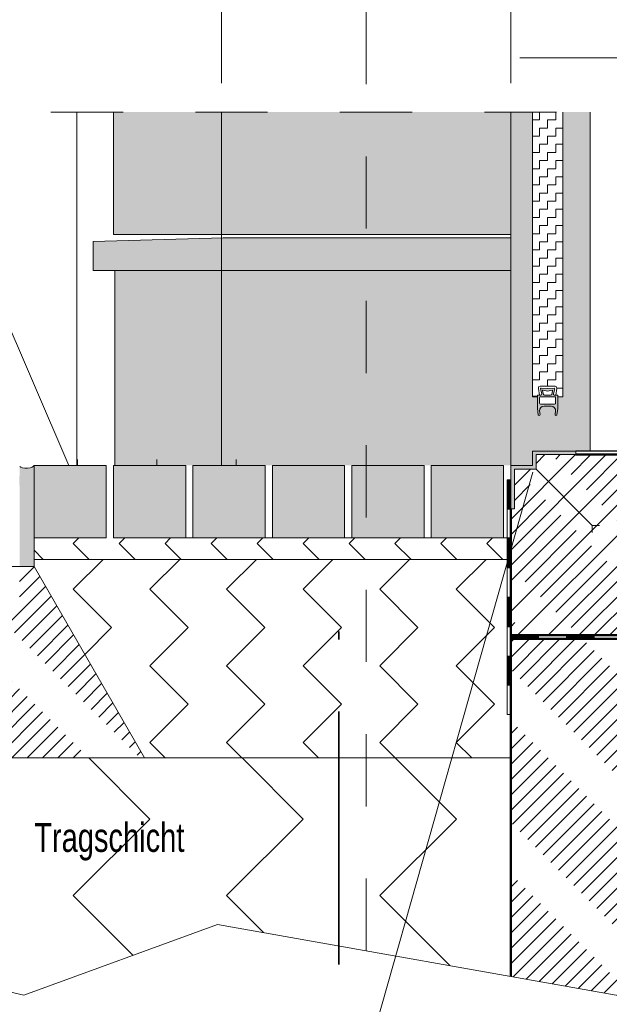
# Model space of a CAD drawing. Header units: metres. Extents: x 1333.9 to 1416.6, y -82.7 to -2.5.
# Tile 75 of 160: x 1407.634 to 1408.45, y -82.033 to -80.67. Entities that reach past the tile are written whole.
import ezdxf

# ---------------------------------------------------------------- set-up
doc = ezdxf.new("R2010")
doc.units = ezdxf.units.M
for name, pattern in [('AUSGEZOGEN', [0]), ('GETRENNT2_S6', [0.12, 0.07, -0.01, 0.01, -0.01, 0.01, -0.01]), ('PUNKT2_S9', [0.0015, 0, -0.0015]), ('STRICHLINIE2_S3', [0.055, 0.04, -0.015]), ('STRICHPUNKT2_S5', [0.5, 0.35, -0.05, 0.05, -0.05]), ('VERDECKT2_S2', [0.15, 0.1, -0.05])]:
    doc.linetypes.add(name, pattern=pattern)
for name, color, linetype in [('XR$7$_40733', 7, 'Continuous'), ('XR$7$_42154', 7, 'Continuous'), ('XR$7$_47794', 7, 'Continuous')]:
    doc.layers.add(name, color=color, linetype=linetype)
for name, color, linetype, lineweight in [('XR$7$Achsen', 4, 'AUSGEZOGEN', 13), ('XR$7$Allgemein', 4, 'AUSGEZOGEN', 13), ('XR$7$Design', 4, 'AUSGEZOGEN', 13), ('XR$7$Fenster', 3, 'AUSGEZOGEN', 18), ('XR$7$Heizung', 4, 'AUSGEZOGEN', 13), ('XR$7$Legende', 4, 'AUSGEZOGEN', 13), ('XR$7$Muster', 4, 'AUSGEZOGEN', 13), ('XR$7$Möblierung', 4, 'AUSGEZOGEN', 13), ('XR$7$Schraffur', 4, 'AUSGEZOGEN', 13), ('XR$7$SNL_D_BD_FL_250', 7, 'AUSGEZOGEN', 18), ('XR$7$Stütze', 3, 'AUSGEZOGEN', 18), ('XR$7$Text 1_100', 3, 'AUSGEZOGEN', 18), ('XR$7$Türen', 3, 'AUSGEZOGEN', 18), ('XR$7$Wand', 1, 'AUSGEZOGEN', 50), ('XR$7$Wand Mauerwerk tr', 42, 'AUSGEZOGEN', 18)]:
    doc.layers.add(name, color=color, linetype=linetype, lineweight=lineweight)
doc.styles.add('ARIAL', font='arial.ttf')
pattern_1 = [(225, (0, 0), (0.02121320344, -0.02121320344), [0.1, -0.05]), (225, (0.010607, -0.010607), (0.02121320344, -0.02121320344), [0.1, -0.05])]

# ---------------------------------------------------------------- blocks, each defined once
blk = doc.blocks.new('MUSTERELEMENT_0')
at = {"layer": 'XR$7$Design', "color": 4, "linetype": 'AUSGEZOGEN', "lineweight": 13, "transparency": 33554687}
for p, q in [((1408.314, -81.5222), (1408.3911, -81.5222)), ((1408.314, -81.5272), (1408.314, -81.5222)), ((1408.314, -81.5232), (1408.3525, -81.5232)), ((1408.314, -81.5242), (1408.3525, -81.5242)), ((1408.314, -81.5252), (1408.3525, -81.5252)), ((1408.314, -81.5262), (1408.3525, -81.5262)), ((1408.314, -81.5272), (1408.3911, -81.5272)), ((1408.3525, -81.5272), (1408.3525, -81.5222)), ((1408.3911, -81.5222), (1408.4682, -81.5222)), ((1408.3911, -81.5272), (1408.3911, -81.5222)), ((1408.3911, -81.5272), (1408.3911, -81.5222)), ((1408.3911, -81.5232), (1408.4296, -81.5232)), ((1408.3911, -81.5242), (1408.4296, -81.5242)), ((1408.3911, -81.5252), (1408.4296, -81.5252)), ((1408.3911, -81.5262), (1408.4296, -81.5262)), ((1408.3911, -81.5272), (1408.4682, -81.5272)), ((1408.4296, -81.5272), (1408.4296, -81.5222)), ((1408.4682, -81.5222), (1408.5453, -81.5222)), ((1408.4682, -81.5272), (1408.4682, -81.5222)), ((1408.4682, -81.5272), (1408.4682, -81.5222)), ((1408.4682, -81.5232), (1408.5067, -81.5232)), ((1408.4682, -81.5242), (1408.5067, -81.5242)), ((1408.4682, -81.5252), (1408.5067, -81.5252)), ((1408.4682, -81.5262), (1408.5067, -81.5262)), ((1408.4682, -81.5272), (1408.5453, -81.5272)), ((1408.5067, -81.5272), (1408.5067, -81.5222)), ((1408.5453, -81.5222), (1408.6223, -81.5222)), ((1408.5453, -81.5272), (1408.5453, -81.5222)), ((1408.5453, -81.5272), (1408.5453, -81.5222)), ((1408.5453, -81.5232), (1408.5838, -81.5232)), ((1408.5453, -81.5242), (1408.5838, -81.5242)), ((1408.5453, -81.5252), (1408.5838, -81.5252)), ((1408.5453, -81.5262), (1408.5838, -81.5262)), ((1408.5453, -81.5272), (1408.6223, -81.5272)), ((1408.5838, -81.5272), (1408.5838, -81.5222)), ((1408.6223, -81.5222), (1408.6994, -81.5222)), ((1408.6223, -81.5272), (1408.6223, -81.5222)), ((1408.6223, -81.5272), (1408.6223, -81.5222)), ((1408.6223, -81.5232), (1408.6609, -81.5232)), ((1408.6223, -81.5242), (1408.6609, -81.5242)), ((1408.6223, -81.5252), (1408.6609, -81.5252)), ((1408.6223, -81.5262), (1408.6609, -81.5262)), ((1408.6223, -81.5272), (1408.6994, -81.5272)), ((1408.6609, -81.5272), (1408.6609, -81.5222)), ((1408.6994, -81.5222), (1408.7765, -81.5222)), ((1408.6994, -81.5272), (1408.6994, -81.5222)), ((1408.6994, -81.5272), (1408.6994, -81.5222)), ((1408.6994, -81.5232), (1408.738, -81.5232)), ((1408.6994, -81.5242), (1408.738, -81.5242)), ((1408.6994, -81.5252), (1408.738, -81.5252)), ((1408.6994, -81.5262), (1408.738, -81.5262)), ((1408.6994, -81.5272), (1408.7765, -81.5272)), ((1408.738, -81.5272), (1408.738, -81.5222)), ((1408.7765, -81.5222), (1408.8536, -81.5222)), ((1408.7765, -81.5272), (1408.7765, -81.5222)), ((1408.7765, -81.5272), (1408.7765, -81.5222)), ((1408.7765, -81.5232), (1408.8151, -81.5232)), ((1408.7765, -81.5242), (1408.8151, -81.5242)), ((1408.7765, -81.5252), (1408.8151, -81.5252)), ((1408.7765, -81.5262), (1408.8151, -81.5262)), ((1408.7765, -81.5272), (1408.8536, -81.5272)), ((1408.8151, -81.5272), (1408.8151, -81.5222)), ((1408.8536, -81.5222), (1408.9307, -81.5222)), ((1408.8536, -81.5272), (1408.8536, -81.5222)), ((1408.8536, -81.5272), (1408.8536, -81.5222)), ((1408.8536, -81.5232), (1408.8921, -81.5232)), ((1408.8536, -81.5242), (1408.8921, -81.5242)), ((1408.8536, -81.5252), (1408.8921, -81.5252)), ((1408.8536, -81.5262), (1408.8921, -81.5262)), ((1408.8536, -81.5272), (1408.9307, -81.5272)), ((1408.8921, -81.5272), (1408.8921, -81.5222)), ((1408.9307, -81.5222), (1409.0078, -81.5222)), ((1408.9307, -81.5272), (1408.9307, -81.5222)), ((1408.9307, -81.5272), (1408.9307, -81.5222)), ((1408.9307, -81.5232), (1408.9692, -81.5232)), ((1408.9307, -81.5242), (1408.9692, -81.5242)), ((1408.9307, -81.5252), (1408.9692, -81.5252)), ((1408.9307, -81.5262), (1408.9692, -81.5262)), ((1408.9307, -81.5272), (1409.0078, -81.5272)), ((1408.9692, -81.5272), (1408.9692, -81.5222)), ((1409.0078, -81.5222), (1409.0849, -81.5222)), ((1409.0078, -81.5272), (1409.0078, -81.5222)), ((1409.0078, -81.5272), (1409.0078, -81.5222)), ((1409.0078, -81.5232), (1409.0463, -81.5232)), ((1409.0078, -81.5242), (1409.0463, -81.5242)), ((1409.0078, -81.5252), (1409.0463, -81.5252)), ((1409.0078, -81.5262), (1409.0463, -81.5262)), ((1409.0078, -81.5272), (1409.0849, -81.5272)), ((1409.0463, -81.5272), (1409.0463, -81.5222)), ((1409.0849, -81.5222), (1409.0849, -81.5222)), ((1409.0849, -81.5272), (1409.0849, -81.5222)), ((1409.0849, -81.5272), (1409.0849, -81.5222)), ((1409.0849, -81.5232), (1409.0849, -81.5232)), ((1409.0849, -81.5242), (1409.0849, -81.5242)), ((1409.0849, -81.5252), (1409.0849, -81.5252)), ((1409.0849, -81.5262), (1409.0849, -81.5262)), ((1409.0849, -81.5272), (1409.0849, -81.5272))]:
    blk.add_line(p, q, dxfattribs=at)
blk = doc.blocks.new('MUSTERELEMENT_1')
at = {"layer": 'XR$7$Design', "color": 4, "linetype": 'AUSGEZOGEN', "lineweight": 13, "transparency": 33554687}
for p, q in [((1408.309, -81.3072), (1408.309, -81.3885)), ((1408.309, -81.3072), (1408.314, -81.3072)), ((1408.31, -81.3072), (1408.31, -81.3479)), ((1408.311, -81.3072), (1408.311, -81.3479)), ((1408.312, -81.3072), (1408.312, -81.3479)), ((1408.313, -81.3072), (1408.313, -81.3479)), ((1408.314, -81.3072), (1408.314, -81.3885)), ((1408.309, -81.3479), (1408.314, -81.3479)), ((1408.309, -81.3885), (1408.309, -81.4697)), ((1408.309, -81.3885), (1408.314, -81.3885)), ((1408.309, -81.3885), (1408.314, -81.3885)), ((1408.31, -81.3885), (1408.31, -81.4291)), ((1408.311, -81.3885), (1408.311, -81.4291)), ((1408.312, -81.3885), (1408.312, -81.4291)), ((1408.313, -81.3885), (1408.313, -81.4291)), ((1408.314, -81.3885), (1408.314, -81.4697)), ((1408.309, -81.4291), (1408.314, -81.4291)), ((1408.309, -81.4697), (1408.309, -81.551)), ((1408.309, -81.4697), (1408.314, -81.4697)), ((1408.309, -81.4697), (1408.314, -81.4697)), ((1408.31, -81.4697), (1408.31, -81.5104)), ((1408.311, -81.4697), (1408.311, -81.5104)), ((1408.312, -81.4697), (1408.312, -81.5104)), ((1408.313, -81.4697), (1408.313, -81.5104)), ((1408.314, -81.4697), (1408.314, -81.551)), ((1408.309, -81.5104), (1408.314, -81.5104)), ((1408.309, -81.551), (1408.309, -81.6322)), ((1408.309, -81.551), (1408.314, -81.551)), ((1408.309, -81.551), (1408.314, -81.551)), ((1408.31, -81.551), (1408.31, -81.5916)), ((1408.311, -81.551), (1408.311, -81.5916)), ((1408.312, -81.551), (1408.312, -81.5916)), ((1408.313, -81.551), (1408.313, -81.5916)), ((1408.314, -81.551), (1408.314, -81.6322)), ((1408.309, -81.5916), (1408.314, -81.5916)), ((1408.309, -81.6322), (1408.309, -81.6322)), ((1408.309, -81.6322), (1408.314, -81.6322)), ((1408.309, -81.6322), (1408.314, -81.6322)), ((1408.31, -81.6322), (1408.31, -81.6322)), ((1408.311, -81.6322), (1408.311, -81.6322)), ((1408.312, -81.6322), (1408.312, -81.6322)), ((1408.313, -81.6322), (1408.313, -81.6322)), ((1408.314, -81.6322), (1408.314, -81.6322))]:
    blk.add_line(p, q, dxfattribs=at)

msp = doc.modelspace()

# ---------------------------------------------------------------- hatches: boundary and pattern name
at = {"layer": 'XR$7$Allgemein', "linetype": 'AUSGEZOGEN', "lineweight": 13, "transparency": 33554687}
h = msp.add_hatch(dxfattribs=at)
h.set_pattern_fill('SCHRAFFUR_10', color=4, scale=0.01, angle=90, style=0, pattern_type=2)
h.set_pattern_definition(pattern_1)
h.paths.add_polyline_path([(1407.654, -81.4271), (1407.634, -81.4271), (1407.634, -81.4886), (1407.449, -81.4886), (1407.449, -81.4271), (1407.429, -81.4271), (1407.276, -81.6921), (1407.807, -81.6921)], flags=0)
h = msp.add_hatch(dxfattribs=at)
h.set_pattern_fill('SCHRAFFUR_10', color=4, scale=0.01, angle=90, style=0, pattern_type=2)
h.set_pattern_definition(pattern_1)
h.paths.add_polyline_path([(1408.314, -81.9947), (1408.464, -82.0213), (1408.464, -81.5272), (1408.314, -81.5272)], flags=0)
at = {"layer": 'XR$7$Fenster', "linetype": 'AUSGEZOGEN', "lineweight": 13, "transparency": 33554687}
for color, points in [(9, [(1407.764, -80.9672), (1408.314, -80.9672), (1408.314, -80.7978), (1407.764, -80.7978)]), (8, [(1408.314, -80.7978), (1408.314, -81.2872), (1408.344, -81.2872), (1408.344, -81.2672), (1408.424, -81.2672), (1408.424, -80.7978), (1408.386, -80.7978), (1408.386, -81.1919), (1408.379, -81.1919), (1408.379, -81.2086), (1408.378, -81.217), (1408.3777, -81.2176), (1408.3766, -81.218), (1408.3756, -81.2176), (1408.3753, -81.2166), (1408.376, -81.2115), (1408.3757, -81.2092), (1408.3743, -81.2071), (1408.3723, -81.2054), (1408.3699, -81.2051), (1408.3601, -81.2051), (1408.3577, -81.2054), (1408.3557, -81.2071), (1408.3543, -81.2092), (1408.354, -81.2115), (1408.3547, -81.2166), (1408.3544, -81.2176), (1408.3534, -81.218), (1408.3523, -81.2176), (1408.352, -81.217), (1408.3509, -81.2085), (1408.3509, -81.1919), (1408.344, -81.1919), (1408.344, -80.7978)]), (253, [(1407.916, -80.9721), (1407.736, -80.9772), (1407.736, -81.0172), (1408.314, -81.0172), (1408.314, -80.9721)]), (9, [(1408.314, -81.0172), (1407.766, -81.0172), (1407.766, -81.2872), (1408.314, -81.2872)]), (253, [(1408.404, -81.2672), (1408.344, -81.2672), (1408.344, -81.2872), (1408.314, -81.2872), (1408.314, -81.3472), (1408.319, -81.3472), (1408.319, -81.2922), (1408.349, -81.2922), (1408.349, -81.2722), (1408.404, -81.2722)])]:
    msp.add_hatch(color=color, dxfattribs=at).paths.add_polyline_path(points)
h = msp.add_hatch(color=253, dxfattribs=at)
h.paths.add_polyline_path([(1408.3733, -81.1892), (1408.373, -81.1878), (1408.375, -81.1811), (1408.3746, -81.18), (1408.374, -81.18), (1408.3648, -81.1807), (1408.356, -81.18), (1408.3553, -81.18), (1408.355, -81.1811), (1408.357, -81.1878), (1408.3567, -81.1892), (1408.3557, -81.1899), (1408.3509, -81.1899), (1408.3509, -81.2085), (1408.352, -81.217), (1408.3523, -81.2176), (1408.3534, -81.218), (1408.3544, -81.2176), (1408.3547, -81.2166), (1408.354, -81.2115), (1408.3543, -81.2092), (1408.3557, -81.2071), (1408.3577, -81.2054), (1408.3601, -81.2051), (1408.3699, -81.2051), (1408.3723, -81.2054), (1408.3743, -81.2071), (1408.3757, -81.2092), (1408.376, -81.2115), (1408.3753, -81.2166), (1408.3756, -81.2176), (1408.3766, -81.218), (1408.3777, -81.2176), (1408.378, -81.217), (1408.379, -81.2086), (1408.379, -81.1899), (1408.3743, -81.1899)])
h.paths.add_polyline_path([(1408.3719, -81.1834), (1408.3719, -81.1838), (1408.3709, -81.1888), (1408.3702, -81.1895), (1408.3692, -81.1899), (1408.3608, -81.1899), (1408.3597, -81.1895), (1408.3591, -81.1888), (1408.3581, -81.1838), (1408.3581, -81.1834), (1408.3584, -81.1831), (1408.3587, -81.1831), (1408.3648, -81.1841), (1408.3713, -81.1831), (1408.3716, -81.1831)], flags=16)
h.paths.add_polyline_path([(1408.3757, -81.2017), (1408.3746, -81.2024), (1408.3553, -81.2024), (1408.3543, -81.2017), (1408.354, -81.2007), (1408.354, -81.1932), (1408.3543, -81.1922), (1408.3553, -81.1919), (1408.3746, -81.1919), (1408.3757, -81.1922), (1408.376, -81.1932), (1408.376, -81.2007)], flags=16)
at = {"layer": 'XR$7$Heizung', "linetype": 'AUSGEZOGEN', "lineweight": 13, "transparency": 33554687}
msp.add_hatch(color=8, dxfattribs=at).paths.add_polyline_path([(1407.654, -81.4271), (1407.654, -81.2872), (1407.654, -81.2872), (1407.654, -81.2874), (1407.6539, -81.2876), (1407.6538, -81.2877), (1407.6537, -81.2879), (1407.6536, -81.2881), (1407.6534, -81.2882), (1407.6533, -81.2884), (1407.653, -81.2886), (1407.6528, -81.2887), (1407.6526, -81.2889), (1407.6523, -81.289), (1407.652, -81.2892), (1407.6516, -81.2893), (1407.6513, -81.2895), (1407.6509, -81.2896), (1407.6506, -81.2898), (1407.6502, -81.2899), (1407.6497, -81.29), (1407.6493, -81.2901), (1407.6489, -81.2902), (1407.6484, -81.2903), (1407.6479, -81.2904), (1407.6475, -81.2905), (1407.647, -81.2906), (1407.6465, -81.2906), (1407.646, -81.2907), (1407.6455, -81.2907), (1407.645, -81.2908), (1407.6444, -81.2908), (1407.6439, -81.2908), (1407.6434, -81.2908), (1407.6429, -81.2908), (1407.6424, -81.2908), (1407.6419, -81.2908), (1407.6414, -81.2908), (1407.6409, -81.2908), (1407.6404, -81.2907), (1407.6399, -81.2907), (1407.6395, -81.2906), (1407.639, -81.2906), (1407.6386, -81.2905), (1407.6382, -81.2904), (1407.6378, -81.2904), (1407.6374, -81.2903), (1407.637, -81.2902), (1407.6366, -81.29), (1407.6363, -81.2899), (1407.636, -81.2898), (1407.6357, -81.2897), (1407.6354, -81.2896), (1407.6352, -81.2894), (1407.6349, -81.2893), (1407.6347, -81.2891), (1407.6346, -81.289), (1407.6344, -81.2888), (1407.6343, -81.2887), (1407.6342, -81.2885), (1407.6335, -81.3146), (1407.634, -81.3146), (1407.634, -81.4271)])
at = {"layer": 'XR$7$Muster', "linetype": 'AUSGEZOGEN', "lineweight": 13, "transparency": 33554687}
h = msp.add_hatch(dxfattribs=at)
h.set_pattern_fill('MUSTER', color=4, scale=0.01125, angle=90, style=0, pattern_type=2)
h.set_pattern_definition([(90, (-0.0225, 0.0225), (-0.01125, 0.01125), [0.01125, -0.01125]), (180, (-0.0225, 0.0225), (-0.01125, -0.01125), [0.01125, -0.01125])])
h.paths.add_polyline_path([(1408.344, -81.1919), (1408.3509, -81.1919), (1408.3509, -81.1899), (1408.3536, -81.1899), (1408.3523, -81.1807), (1408.3526, -81.1783), (1408.3547, -81.1773), (1408.3753, -81.1773), (1408.3774, -81.1783), (1408.3777, -81.1807), (1408.3764, -81.1899), (1408.379, -81.1899), (1408.379, -81.1919), (1408.386, -81.1919), (1408.386, -80.7978), (1408.344, -80.7978)], flags=0)
h = msp.add_hatch(dxfattribs=at)
h.set_pattern_fill('MUSTER', scale=0.045, angle=315, style=0, pattern_type=2)
h.set_pattern_definition([(315, (0.12728, -4e-17), (0.0636396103, -1e-17), [0.045, -0.045]), (45, (0.12728, -4e-17), (1e-17, 0.0636396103), [0.045, -0.045])])
h.paths.add_polyline_path([(1407.654, -81.3874), (1407.654, -81.4172), (1408.314, -81.4172), (1408.314, -81.3872), (1407.856, -81.3872), (1407.856, -81.3874)], flags=0)
h = msp.add_hatch(dxfattribs=at)
h.set_pattern_fill('MUSTER', scale=0.075, angle=315, style=0, pattern_type=2)
h.set_pattern_definition([(315, (0.21213, -4e-17), (0.106066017, -2e-17), [0.075, -0.075]), (45, (0.21213, -4e-17), (2e-17, 0.106066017), [0.075, -0.075])])
h.paths.add_polyline_path([(1408.309, -81.4172), (1407.654, -81.4172), (1407.654, -81.4271), (1407.8071, -81.6921), (1408.0269, -81.6921), (1408.027, -81.6922), (1408.309, -81.6922)], flags=0)
h = msp.add_hatch(dxfattribs=at)
h.set_pattern_fill('MUSTER', scale=0.15, angle=315, style=0, pattern_type=2)
h.set_pattern_definition([(315, (0.42426, -9e-17), (0.212132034, -5e-17), [0.15, -0.15]), (45, (0.42426, -9e-17), (5e-17, 0.212132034), [0.15, -0.15])])
h.paths.add_polyline_path([(1408.314, -81.9947), (1408.314, -81.6922), (1407.276, -81.6921), (1407.0774, -81.8916), (1407.6397, -82.0207), (1407.9079, -81.9227)], flags=0)
at = {"layer": 'XR$7$Schraffur', "linetype": 'AUSGEZOGEN', "lineweight": 13, "transparency": 33554687}
h = msp.add_hatch(dxfattribs=at)
h.set_pattern_fill('SCHRAFFUR_7', color=4, scale=0.01, style=0, pattern_type=2)
h.set_pattern_definition([(45, (0, 0), (-0.02121320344, 0.02121320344), []), (45, (-0.010607, 0.010607), (-0.02121320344, 0.02121320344), [0.1, -0.05])])
h.paths.add_polyline_path([(1408.349, -81.2722), (1408.349, -81.2922), (1408.319, -81.2922), (1408.319, -81.3472), (1408.314, -81.3472), (1408.314, -81.5222), (1409.0849, -81.5222), (1409.0849, -81.2722)], flags=0)
for points in [[(1407.754, -81.3874), (1407.754, -81.2874), (1407.654, -81.2874), (1407.654, -81.3874)], [(1407.864, -81.3874), (1407.864, -81.2874), (1407.764, -81.2874), (1407.764, -81.3874)], [(1407.974, -81.3874), (1407.974, -81.2874), (1407.874, -81.2874), (1407.874, -81.3874)], [(1408.084, -81.3872), (1408.084, -81.2872), (1407.984, -81.2872), (1407.984, -81.3872)], [(1408.194, -81.3872), (1408.194, -81.2872), (1408.094, -81.2872), (1408.094, -81.3872)], [(1408.304, -81.3872), (1408.304, -81.2872), (1408.204, -81.2872), (1408.204, -81.3872)]]:
    msp.add_hatch(color=253, dxfattribs=at).paths.add_polyline_path(points)

# ---------------------------------------------------------------- linework, layer by layer
at = {"color": 7, "linetype": 'AUSGEZOGEN', "lineweight": 13, "transparency": 33554687}
for p, q in [((1408.3523, -81.1807), (1408.3536, -81.1899)), ((1408.3547, -81.1773), (1408.3753, -81.1773)), ((1408.357, -81.1878), (1408.355, -81.1811)), ((1408.3567, -81.1892), (1408.357, -81.1878)), ((1408.3591, -81.1888), (1408.3581, -81.1838)), ((1408.3719, -81.1838), (1408.3709, -81.1888)), ((1408.375, -81.1811), (1408.373, -81.1878)), ((1408.373, -81.1878), (1408.3733, -81.1892)), ((1408.3777, -81.1807), (1408.3764, -81.1899)), ((1408.3509, -81.1899), (1408.3557, -81.1899)), ((1408.3509, -81.2085), (1408.3509, -81.1899)), ((1408.3557, -81.1899), (1408.3567, -81.1892)), ((1408.3692, -81.1899), (1408.3608, -81.1899)), ((1408.3733, -81.1892), (1408.3743, -81.1899)), ((1408.3743, -81.1899), (1408.379, -81.1899)), ((1408.379, -81.1899), (1408.379, -81.2086)), ((1408.352, -81.217), (1408.3509, -81.2085)), ((1408.3543, -81.2092), (1408.354, -81.2115)), ((1408.354, -81.2115), (1408.3547, -81.2166)), ((1408.3557, -81.2071), (1408.3543, -81.2092)), ((1408.3577, -81.2054), (1408.3557, -81.2071)), ((1408.3601, -81.2051), (1408.3577, -81.2054)), ((1408.3699, -81.2051), (1408.3601, -81.2051)), ((1408.3699, -81.2051), (1408.3723, -81.2054)), ((1408.3723, -81.2054), (1408.3743, -81.2071)), ((1408.3743, -81.2071), (1408.3757, -81.2092)), ((1408.376, -81.2115), (1408.3753, -81.2166)), ((1408.3757, -81.2092), (1408.376, -81.2115)), ((1408.378, -81.217), (1408.3791, -81.2085))]:
    msp.add_line(p, q, dxfattribs=at)
at = {"color": 7, "linetype": 'AUSGEZOGEN', "lineweight": 18, "transparency": 33554687}
for p, q in [((1408.344, -81.2672), (1408.404, -81.2672)), ((1408.344, -81.2672), (1408.344, -81.2872)), ((1408.404, -81.2672), (1408.404, -81.2722)), ((1408.349, -81.2722), (1408.404, -81.2722)), ((1408.349, -81.2922), (1408.349, -81.2722)), ((1408.314, -81.2872), (1408.344, -81.2872)), ((1408.314, -81.3472), (1408.314, -81.2872)), ((1408.349, -81.2922), (1408.319, -81.2922)), ((1408.319, -81.2922), (1408.319, -81.3472)), ((1408.319, -81.3472), (1408.314, -81.3472))]:
    msp.add_line(p, q, dxfattribs=at)
at = {"color": 7, "linetype": 'AUSGEZOGEN', "lineweight": 13, "transparency": 33554687}
for points in [[(1408.3547, -81.1773), (1408.3526, -81.1783), (1408.3523, -81.1807)], [(1408.356, -81.18), (1408.3553, -81.18), (1408.355, -81.1811)], [(1408.356, -81.18), (1408.3648, -81.1807), (1408.374, -81.18)], [(1408.3587, -81.1831), (1408.3584, -81.1831), (1408.3581, -81.1834), (1408.3581, -81.1838)], [(1408.3587, -81.1831), (1408.3648, -81.1841), (1408.3713, -81.1831)], [(1408.3591, -81.1888), (1408.3597, -81.1895), (1408.3608, -81.1899)], [(1408.3692, -81.1899), (1408.3702, -81.1895), (1408.3709, -81.1888)], [(1408.3719, -81.1838), (1408.3719, -81.1834), (1408.3716, -81.1831), (1408.3713, -81.1831)], [(1408.375, -81.1811), (1408.3746, -81.18), (1408.374, -81.18)], [(1408.3753, -81.1773), (1408.3774, -81.1783), (1408.3777, -81.1807)], [(1408.352, -81.217), (1408.3523, -81.2176), (1408.3534, -81.218)], [(1408.3534, -81.218), (1408.3544, -81.2176), (1408.3547, -81.2166)], [(1408.3766, -81.218), (1408.3756, -81.2176), (1408.3753, -81.2166)], [(1408.378, -81.217), (1408.3777, -81.2176), (1408.3766, -81.218)]]:
    msp.add_lwpolyline(points, dxfattribs=at)
msp.add_lwpolyline([(1408.376, -81.1932), (1408.3757, -81.1922), (1408.3746, -81.1919), (1408.3553, -81.1919), (1408.3543, -81.1922), (1408.354, -81.1932), (1408.354, -81.2007), (1408.3543, -81.2017), (1408.3553, -81.2024), (1408.3746, -81.2024), (1408.3757, -81.2017), (1408.376, -81.2007), (1408.376, -81.1932)], close=True, dxfattribs=at)
at = {"layer": 'XR$7$_40733', "color": 2, "linetype": 'AUSGEZOGEN', "lineweight": 18, "transparency": 33554687}
for p, q in [((1408.344, -81.1919), (1408.344, -80.7978)), ((1408.386, -80.7978), (1408.386, -81.1919)), ((1408.344, -81.1919), (1408.3509, -81.1919)), ((1408.379, -81.1919), (1408.386, -81.1919))]:
    msp.add_line(p, q, dxfattribs=at)
at = {"layer": 'XR$7$_40733', "color": 7, "linetype": 'AUSGEZOGEN', "lineweight": 13, "transparency": 33554687}
msp.add_line((1408.424, -80.7978), (1408.424, -81.2672), dxfattribs=at)
at = {"layer": 'XR$7$_42154', "color": 7, "linetype": 'STRICHLINIE2_S3', "lineweight": 13, "transparency": 33554687}
msp.add_line((1407.6774, -80.7978), (1408.488, -80.7978), dxfattribs=at)
at = {"layer": 'XR$7$_47794', "color": 7, "linetype": 'AUSGEZOGEN', "lineweight": 13, "transparency": 33554687}
msp.add_line((1407.654, -81.4271), (1407.6227, -81.4271), dxfattribs=at)
at = {"layer": 'XR$7$Achsen', "color": 4, "linetype": 'STRICHPUNKT2_S5', "lineweight": 35, "transparency": 33554687}
msp.add_line((1408.076, -81.978), (1408.076, -81.5172), dxfattribs=at)
at = {"layer": 'XR$7$Allgemein', "color": 4, "linetype": 'AUSGEZOGEN', "lineweight": 13, "transparency": 33554687}
msp.add_line((1407.654, -81.4271), (1407.654, -81.2871), dxfattribs=at)
msp.add_ellipse((1407.644, -81.2875), major_axis=(-0.00999, -0.00047), ratio=0.329712, start_param=0.153196, end_param=3.141593, dxfattribs=at)
at = {"layer": 'XR$7$Legende', "color": 7, "linetype": 'AUSGEZOGEN', "lineweight": 13, "transparency": 33554687}
for p, q in [((1407.764, -80.9672), (1407.764, -80.7978)), ((1408.314, -80.7978), (1408.314, -81.2872)), ((1407.764, -80.9672), (1408.314, -80.9672)), ((1407.916, -80.9721), (1407.736, -80.9772)), ((1407.736, -80.9772), (1407.736, -81.0172)), ((1407.916, -80.9721), (1408.314, -80.9721)), ((1407.736, -81.0172), (1408.314, -81.0172)), ((1407.766, -81.2872), (1407.766, -81.0172))]:
    msp.add_line(p, q, dxfattribs=at)
at = {"layer": 'XR$7$Legende', "color": 7, "linetype": 'AUSGEZOGEN', "lineweight": 18, "transparency": 33554687}
msp.add_line((1408.314, -81.5272), (1408.314, -81.6322), dxfattribs=at)
at = {"layer": 'XR$7$Möblierung', "color": 4, "linetype": 'GETRENNT2_S6', "lineweight": 18, "transparency": 33554687}
msp.add_line((1408.114, -81.9592), (1408.114, -79.188), dxfattribs=at)
at = {"layer": 'XR$7$SNL_D_BD_FL_250', "color": 7, "linetype": 'AUSGEZOGEN', "lineweight": 13, "transparency": 33554687}
for p, q in [((1407.714, -81.2789), (1407.714, -81.2872)), ((1407.824, -81.2789), (1407.824, -81.2872)), ((1407.934, -81.2789), (1407.934, -81.2872))]:
    msp.add_line(p, q, dxfattribs=at)
at = {"layer": 'XR$7$Stütze', "color": 4, "linetype": 'VERDECKT2_S2', "lineweight": 13, "transparency": 33554687}
for p, q in [((1407.9134, -80.6578), (1407.9134, -80.7978)), ((1408.314, -80.6578), (1408.314, -80.7978))]:
    msp.add_line(p, q, dxfattribs=at)
at = {"layer": 'XR$7$Türen', "color": 4, "linetype": 'AUSGEZOGEN', "lineweight": 13, "transparency": 33554687}
msp.add_line((1409.0849, -81.5272), (1408.314, -81.5272), dxfattribs=at)
at = {"layer": 'XR$7$Wand', "color": 3, "linetype": 'AUSGEZOGEN', "lineweight": 13, "transparency": 33554687}
msp.add_line((1407.7134, -80.7978), (1407.7134, -81.2872), dxfattribs=at)
at = {"layer": 'XR$7$Wand', "color": 35, "linetype": 'AUSGEZOGEN', "lineweight": 13, "transparency": 33554687}
msp.add_line((1407.9134, -80.7978), (1407.9134, -81.2872), dxfattribs=at)
at = {"layer": 'XR$7$Wand', "color": 1, "linetype": 'AUSGEZOGEN', "lineweight": 25, "transparency": 33554687}
msp.add_line((1409.0849, -81.2672), (1408.404, -81.2672), dxfattribs=at)
at = {"layer": 'XR$7$Wand', "color": 1, "linetype": 'AUSGEZOGEN', "lineweight": 50, "transparency": 33554687}
for p, q in [((1409.0849, -81.2722), (1408.404, -81.2722)), ((1408.314, -81.3472), (1408.314, -81.9947)), ((1409.0849, -81.5222), (1408.314, -81.5222)), ((1408.314, -81.5272), (1408.464, -81.5272))]:
    msp.add_line(p, q, dxfattribs=at)
at = {"layer": 'XR$7$Wand', "color": 1, "linetype": 'AUSGEZOGEN', "lineweight": 13, "transparency": 33554687}
for p, q in [((1407.654, -81.2871), (1407.654, -81.3871)), ((1407.754, -81.2872), (1407.654, -81.2872)), ((1407.754, -81.2872), (1407.754, -81.3872)), ((1407.864, -81.2872), (1407.764, -81.2872)), ((1407.764, -81.3872), (1407.764, -81.2872)), ((1407.864, -81.2872), (1407.864, -81.3872)), ((1407.974, -81.2872), (1407.874, -81.2872)), ((1407.874, -81.3872), (1407.874, -81.2872)), ((1407.974, -81.2872), (1407.974, -81.3872)), ((1407.984, -81.3872), (1407.984, -81.2872)), ((1408.084, -81.2872), (1407.984, -81.2872)), ((1408.084, -81.2872), (1408.084, -81.3872)), ((1408.094, -81.3872), (1408.094, -81.2872)), ((1408.194, -81.2872), (1408.094, -81.2872)), ((1408.194, -81.2872), (1408.194, -81.3872)), ((1408.204, -81.3872), (1408.204, -81.2872)), ((1408.304, -81.2872), (1408.204, -81.2872)), ((1408.304, -81.2872), (1408.304, -81.3872)), ((1407.654, -81.3872), (1407.754, -81.3872)), ((1407.764, -81.3872), (1407.864, -81.3872)), ((1407.874, -81.3872), (1407.974, -81.3872)), ((1407.984, -81.3872), (1408.0174, -81.3872)), ((1407.9994, -81.3872), (1408.304, -81.3872))]:
    msp.add_line(p, q, dxfattribs=at)
at = {"layer": 'XR$7$Wand', "color": 7, "linetype": 'AUSGEZOGEN', "lineweight": 13, "transparency": 33554687}
for p, q in [((1408.314, -81.3872), (1407.856, -81.3872)), ((1408.314, -81.4172), (1407.654, -81.4172)), ((1407.654, -81.4271), (1407.807, -81.6921))]:
    msp.add_line(p, q, dxfattribs=at)
at = {"layer": 'XR$7$Wand', "color": 7, "linetype": 'PUNKT2_S9', "lineweight": 13, "transparency": 33554687}
msp.add_line((1409.0849, -81.5272), (1408.314, -81.5272), dxfattribs=at)
at = {"layer": 'XR$7$Wand Mauerwerk tr', "color": 7, "linetype": 'AUSGEZOGEN', "lineweight": 13, "transparency": 33554687}
for p, q in [((1408.5315, -80.7228), (1408.3264, -80.7228)), ((1407.5921, -81.0314), (1407.7023, -81.2872)), ((1408.0691, -82.2692), (1408.3445, -81.2965)), ((1408.349, -81.2922), (1408.4268, -81.3701)), ((1408.4268, -81.3701), (1408.4268, -81.3801)), ((1408.4268, -81.3701), (1408.4368, -81.3701)), ((1408.314, -81.6922), (1407.1876, -81.6922)), ((1407.0774, -81.8916), (1407.6397, -82.0207)), ((1407.6397, -82.0207), (1407.9079, -81.9227)), ((1407.9079, -81.9227), (1408.6349, -82.0516))]:
    msp.add_line(p, q, dxfattribs=at)

# ---------------------------------------------------------------- block references
at = {"layer": 'XR$7$Design', "color": 4, "linetype": 'AUSGEZOGEN', "lineweight": 13, "transparency": 33554687}
for name in ['MUSTERELEMENT_1', 'MUSTERELEMENT_0']:
    msp.add_blockref(name, (0, 0), dxfattribs=at)

# ---------------------------------------------------------------- texts
at = {"layer": 'XR$7$Text 1_100', "color": 3, "linetype": 'AUSGEZOGEN', "lineweight": 18, "transparency": 33554687, "insert": (1407.6542, -81.8343), "char_height": 0.04, "width": 0.22147, "attachment_point": 7, "style": 'ARIAL'}
msp.add_mtext('\\W0.72;Tragschicht', dxfattribs=at)
at = {"layer": 'XR$7$Text 1_100', "color": 3, "linetype": 'AUSGEZOGEN', "lineweight": 18, "transparency": 33554687, "insert": (1407.1206, -82.0219), "char_height": 0.05, "width": 0.869609, "attachment_point": 1, "line_spacing_factor": 0.903614, "style": 'ARIAL'}
msp.add_mtext('\\A1;{\\fArial|i0|b1;\\H0.050000;\\W0.714286;\\C3;Anschluss Zufahrt}\\P{\\fArial|i0|b0;\\H0.040000;\\W0.714286;\\C3;Verbundpflaster (100mm)}\\P{\\fArial|i0|b0;\\H0.040000;\\W0.714286;\\C3;auf Tragschicht und Frostschutz}\\P{\\fArial|i0|b0;\\H0.040000;\\W0.714286;\\C3;(Gefälle gem. Übersicht Außenanlagen)}\\P', dxfattribs=at)

doc.saveas('drawing.dxf')
